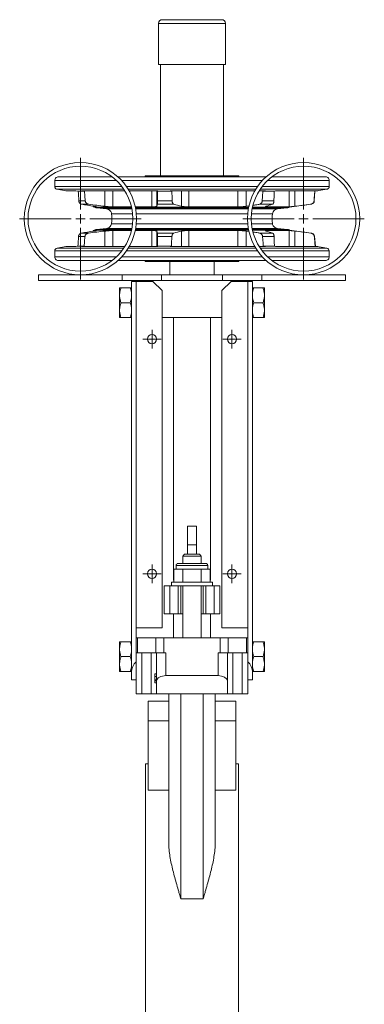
# Model space of a CAD drawing. Header units: millimetres. Extents: x -197 to 339, y 5 to 815.
# Tile 3 of 3: x 154 to 339, y 286 to 815. Entities that reach past the tile are written whole.
import ezdxf

# ---------------------------------------------------------------- set-up
doc = ezdxf.new("R2010")
doc.units = ezdxf.units.MM

# ---------------------------------------------------------------- blocks, each defined once
blk = doc.blocks.new('SW_CENTERMARKSYMBOL_15')
at = {"color": 0, "linetype": 'Continuous', "lineweight": 0}
for p, q in [((-2.5, 0), (-5, 0)), ((0, 0), (-2.5, 0)), ((0, 2.5), (0, 5)), ((0, 0), (0, 2.5)), ((0, 0), (0, -2.5)), ((0, 0), (2.5, 0)), ((2.5, 0), (5, 0)), ((0, -2.5), (0, -5))]:
    blk.add_line(p, q, dxfattribs=at)
blk = doc.blocks.new('SW_CENTERMARKSYMBOL_16')
at = {"color": 0, "linetype": 'Continuous', "lineweight": 0}
for p, q in [((-2.5, 0), (-5, 0)), ((0, 0), (-2.5, 0)), ((0, 2.5), (0, 5)), ((0, 0), (0, 2.5)), ((0, 0), (0, -2.5)), ((0, 0), (2.5, 0)), ((2.5, 0), (5, 0)), ((0, -2.5), (0, -5))]:
    blk.add_line(p, q, dxfattribs=at)
blk = doc.blocks.new('SW_CENTERMARKSYMBOL_17')
at = {"color": 0, "linetype": 'Continuous', "lineweight": 0}
for p, q in [((-2.5, 0), (-5, 0)), ((0, 0), (-2.5, 0)), ((0, 2.5), (0, 5)), ((0, 0), (0, 2.5)), ((0, 0), (0, -2.5)), ((0, 0), (2.5, 0)), ((2.5, 0), (5, 0)), ((0, -2.5), (0, -5))]:
    blk.add_line(p, q, dxfattribs=at)
blk = doc.blocks.new('SW_CENTERMARKSYMBOL_18')
at = {"color": 0, "linetype": 'Continuous', "lineweight": 0}
for p, q in [((-2.5, 0), (-5, 0)), ((0, 0), (-2.5, 0)), ((0, 2.5), (0, 5)), ((0, 0), (0, 2.5)), ((0, 0), (0, -2.5)), ((0, 0), (2.5, 0)), ((2.5, 0), (5, 0)), ((0, -2.5), (0, -5))]:
    blk.add_line(p, q, dxfattribs=at)
blk = doc.blocks.new('SW_CENTERMARKSYMBOL_19')
at = {"color": 0, "linetype": 'Continuous', "lineweight": 0}
for p, q in [((0, 5), (0, 32.65)), ((-5, 0), (-32.65, 0)), ((0, 0), (-2.5, 0)), ((0, 0), (0, 2.5)), ((0, 0), (0, -2.5)), ((0, 0), (2.5, 0)), ((5, 0), (32.65, 0)), ((0, -5), (0, -32.65))]:
    blk.add_line(p, q, dxfattribs=at)
blk = doc.blocks.new('SW_CENTERMARKSYMBOL_20')
at = {"color": 0, "linetype": 'Continuous', "lineweight": 0}
for p, q in [((0, 5), (0, 32.65)), ((-5, 0), (-32.65, 0)), ((0, 0), (-2.5, 0)), ((0, 0), (0, 2.5)), ((0, 0), (0, -2.5)), ((0, 0), (2.5, 0)), ((5, 0), (32.65, 0)), ((0, -5), (0, -32.65))]:
    blk.add_line(p, q, dxfattribs=at)

msp = doc.modelspace()

# ---------------------------------------------------------------- linework, layer by layer
at = {"color": 7, "linetype": 'Continuous', "lineweight": 15}
for p, q in [((230.44, 814.53), (262.44, 814.53)), ((228.44, 812.53), (228.44, 790.53)), ((264.44, 790.53), (264.44, 812.53)), ((228.44, 790.53), (264.44, 790.53)), ((229.44, 790.53), (229.44, 730.68)), ((263.44, 730.68), (263.44, 790.53)), ((174.69, 730.18), (203.36, 730.18)), ((206.51, 730.18), (246.44, 730.18)), ((221.35, 730.68), (221.32, 730.18)), ((221.35, 730.68), (246.44, 730.68)), ((246.44, 730.68), (271.54, 730.68)), ((246.44, 730.18), (286.37, 730.18)), ((271.57, 730.18), (271.54, 730.68)), ((289.53, 730.18), (318.19, 730.18)), ((172.69, 728.18), (172.69, 724.95)), ((320.19, 724.95), (320.19, 728.18)), ((173.95, 723.47), (178.69, 722.68)), ((183.99, 722.68), (178.69, 722.68)), ((183.99, 722.68), (185.3, 722.4)), ((185.3, 722.4), (188.69, 722.4)), ((210.26, 722.68), (186.98, 722.68)), ((188.69, 722.4), (186.98, 722.68)), ((199.6, 722.68), (199.6, 714.34)), ((203.81, 722.68), (203.81, 714.02)), ((228.03, 722.68), (212.6, 722.68)), ((224.9, 722.68), (224.9, 714.02)), ((227.46, 722.68), (227.46, 714.34)), ((228.03, 722.68), (227.95, 722.4)), ((227.95, 722.4), (235.57, 722.4)), ((280.29, 722.68), (234.74, 722.68)), ((235.57, 722.4), (234.74, 722.68)), ((240.82, 722.68), (240.82, 714.34)), ((244.75, 722.68), (244.75, 714.02)), ((271.04, 722.68), (271.04, 714.02)), ((275.56, 722.68), (275.56, 714.34)), ((285.94, 722.68), (282.62, 722.68)), ((285.94, 722.68), (284.53, 722.4)), ((284.53, 722.4), (290.64, 722.4)), ((290.64, 722.4), (291.32, 722.68)), ((314.1, 722.68), (291.32, 722.68)), ((298.66, 722.68), (298.66, 714.02)), ((301.74, 722.68), (301.74, 714.34)), ((312.18, 717.23), (312.54, 722.4)), ((314.1, 722.68), (312.42, 722.4)), ((312.42, 722.4), (312.54, 722.4)), ((312.54, 722.4), (318.94, 723.47)), ((185.59, 717.23), (189.07, 717.23)), ((187.02, 715.39), (190.94, 715.39)), ((193.24, 714.4), (193.24, 714.02)), ((193.24, 714.02), (194.09, 713.91)), ((193.24, 714.02), (194.98, 714.02)), ((194.09, 713.91), (213.89, 713.91)), ((203.81, 714.02), (213.87, 714.02)), ((215.92, 714.02), (224.9, 714.02)), ((215.94, 713.91), (246.44, 713.91)), ((227.85, 715.39), (236.65, 715.39)), ((227.93, 717.23), (235.75, 717.23)), ((244.75, 714.02), (271.04, 714.02)), ((246.44, 713.91), (276.94, 713.91)), ((277.28, 714.59), (275.56, 714.34)), ((278.99, 713.91), (298.8, 713.91)), ((282.68, 715.39), (289.74, 715.39)), ((284.22, 717.23), (290.49, 717.23)), ((286.96, 714.02), (298.66, 714.02)), ((298.8, 713.91), (310.38, 715.39)), ((310.22, 715.39), (310.38, 715.39)), ((312.06, 717.23), (312.18, 717.23)), ((195.21, 713.42), (200.53, 712.89)), ((292.35, 712.89), (297.68, 713.42)), ((185.45, 698.14), (188.89, 698.14)), ((186.93, 699.96), (190.83, 699.96)), ((193.96, 701.43), (193.24, 701.34)), ((193.24, 701.34), (193.24, 700.96)), ((194.98, 701.34), (193.24, 701.34)), ((193.96, 701.43), (213.89, 701.43)), ((200.53, 702.46), (195.07, 701.91)), ((199.6, 701.02), (199.6, 692.68)), ((213.87, 701.34), (203.81, 701.34)), ((203.81, 701.34), (203.81, 692.68)), ((224.9, 701.34), (215.92, 701.34)), ((215.94, 701.43), (246.44, 701.43)), ((224.9, 701.34), (224.9, 692.68)), ((227.46, 701.02), (227.46, 692.68)), ((227.85, 699.96), (236.6, 699.96)), ((227.94, 698.14), (235.67, 698.14)), ((240.82, 701.02), (240.82, 692.68)), ((271.04, 701.34), (244.75, 701.34)), ((244.75, 701.34), (244.75, 692.68)), ((246.44, 701.43), (276.95, 701.43)), ((271.04, 701.34), (271.04, 692.68)), ((275.56, 701.02), (277.26, 700.77)), ((275.56, 701.02), (275.56, 692.68)), ((278.99, 701.43), (298.93, 701.43)), ((282.77, 699.96), (289.78, 699.96)), ((284.36, 698.14), (290.56, 698.14)), ((298.66, 701.34), (286.96, 701.34)), ((297.81, 701.91), (292.35, 702.46)), ((298.66, 701.34), (298.66, 692.68)), ((310.49, 699.96), (298.93, 701.43)), ((301.74, 701.02), (301.74, 692.68)), ((310.33, 699.96), (310.49, 699.96)), ((312.23, 698.14), (312.34, 698.14)), ((312.8, 692.91), (312.34, 698.14)), ((178.69, 692.68), (173.95, 691.88)), ((183.99, 692.68), (178.69, 692.68)), ((185.09, 692.91), (183.99, 692.68)), ((185.09, 692.91), (188.42, 692.91)), ((186.98, 692.68), (188.42, 692.91)), ((210.26, 692.68), (186.98, 692.68)), ((228.03, 692.68), (212.6, 692.68)), ((227.96, 692.91), (228.03, 692.68)), ((227.96, 692.91), (235.44, 692.91)), ((234.74, 692.68), (235.44, 692.91)), ((280.29, 692.68), (234.74, 692.68)), ((285.94, 692.68), (282.62, 692.68)), ((284.75, 692.91), (285.94, 692.68)), ((284.75, 692.91), (290.75, 692.91)), ((291.32, 692.68), (290.75, 692.91)), ((314.1, 692.68), (291.32, 692.68)), ((312.69, 692.91), (314.1, 692.68)), ((312.69, 692.91), (312.8, 692.91)), ((318.94, 691.88), (312.8, 692.91)), ((172.69, 690.41), (172.69, 687.18)), ((320.19, 687.18), (320.19, 690.41)), ((174.69, 685.18), (203.36, 685.18)), ((206.51, 685.18), (246.44, 685.18)), ((221.32, 685.18), (221.35, 684.68)), ((221.35, 684.68), (246.44, 684.68)), ((234.44, 684.68), (234.44, 677.53)), ((246.44, 685.18), (286.37, 685.18)), ((246.44, 684.68), (271.54, 684.68)), ((258.44, 677.53), (258.44, 684.68)), ((271.54, 684.68), (271.57, 685.18)), ((289.53, 685.18), (318.19, 685.18)), ((163.94, 677.53), (163.94, 674.53)), ((163.94, 677.53), (208.94, 677.53)), ((208.94, 677.53), (208.94, 674.53)), ((208.94, 677.53), (230.09, 677.53)), ((230.09, 677.53), (230.09, 674.53)), ((230.09, 677.53), (262.79, 677.53)), ((262.79, 677.53), (262.79, 674.53)), ((262.79, 677.53), (283.94, 677.53)), ((283.94, 677.53), (283.94, 674.53)), ((283.94, 677.53), (328.94, 677.53)), ((328.94, 677.53), (328.94, 674.53)), ((163.94, 674.53), (208.94, 674.53)), ((208.94, 674.53), (217.02, 674.53)), ((213.94, 674.03), (216.44, 674.03)), ((213.94, 464.29), (213.94, 674.03)), ((216.44, 674.53), (216.44, 674.03)), ((225.44, 674.03), (216.44, 674.03)), ((217.02, 674.53), (221.44, 674.53)), ((221.44, 674.53), (221.44, 674.03)), ((221.44, 674.53), (271.44, 674.53)), ((230.44, 669.03), (225.44, 674.03)), ((267.44, 674.03), (262.44, 669.03)), ((267.44, 674.03), (276.45, 674.03)), ((271.44, 674.53), (271.44, 674.03)), ((271.44, 674.53), (275.87, 674.53)), ((275.87, 674.53), (283.94, 674.53)), ((276.44, 674.53), (276.44, 674.03)), ((276.45, 674.03), (278.94, 674.03)), ((278.94, 674.03), (278.94, 464.29)), ((283.94, 674.53), (328.94, 674.53)), ((207.54, 667.08), (207.54, 670.53)), ((207.54, 667.08), (207.54, 665.98)), ((208.24, 670.53), (213.24, 670.53)), ((230.44, 488.03), (230.44, 669.03)), ((262.44, 488.03), (262.44, 669.03)), ((284.64, 670.53), (279.64, 670.53)), ((285.34, 670.53), (285.34, 667.08)), ((285.34, 667.08), (285.34, 665.98)), ((207.54, 665.98), (208.24, 662.53)), ((207.54, 659.08), (207.54, 665.98)), ((208.24, 662.53), (213.24, 662.53)), ((284.64, 662.53), (279.64, 662.53)), ((285.34, 665.98), (284.64, 662.53)), ((285.34, 665.98), (285.34, 659.08)), ((207.54, 659.08), (207.54, 657.97)), ((207.54, 654.53), (207.54, 657.97)), ((285.34, 659.08), (285.34, 657.97)), ((285.34, 657.97), (285.34, 654.53)), ((208.24, 654.53), (213.24, 654.53)), ((230.44, 654.53), (262.44, 654.53)), ((236.44, 654.53), (236.44, 513.53)), ((256.44, 513.53), (256.44, 654.53)), ((284.64, 654.53), (279.64, 654.53)), ((243.94, 542.53), (248.94, 542.53)), ((243.94, 532.53), (243.94, 542.53)), ((248.94, 542.53), (248.94, 532.53)), ((248.94, 532.53), (243.94, 532.53)), ((243.94, 527.53), (243.94, 532.53)), ((248.94, 527.53), (248.94, 532.53)), ((242.44, 527.53), (241.44, 526.53)), ((241.44, 526.53), (241.44, 522.53)), ((251.44, 526.53), (241.44, 526.53)), ((242.44, 527.53), (250.44, 527.53)), ((251.44, 526.53), (250.44, 527.53)), ((251.44, 522.53), (251.44, 526.53)), ((236.63, 519.53), (236.63, 512.53)), ((239.08, 519.53), (236.63, 519.53)), ((237.94, 521.53), (237.94, 519.53)), ((238.94, 522.53), (253.94, 522.53)), ((241.54, 519.53), (239.08, 519.53)), ((241.54, 519.53), (241.54, 512.53)), ((246.44, 519.53), (241.54, 519.53)), ((251.35, 519.53), (246.44, 519.53)), ((251.35, 519.53), (251.35, 512.53)), ((253.8, 519.53), (251.35, 519.53)), ((256.26, 519.53), (253.8, 519.53)), ((254.94, 519.53), (254.94, 521.53)), ((256.26, 519.53), (256.26, 512.53)), ((236.44, 513.53), (236.63, 513.53)), ((256.26, 513.53), (256.44, 513.53)), ((231.44, 510.53), (231.44, 495.53)), ((231.44, 510.53), (234.44, 510.53)), ((234.44, 510.53), (234.44, 495.53)), ((234.44, 510.53), (238.94, 510.53)), ((235.44, 512.53), (235.44, 510.53)), ((257.44, 512.53), (235.44, 512.53)), ((238.94, 510.53), (238.94, 495.53)), ((238.94, 510.53), (240.44, 510.53)), ((240.44, 510.53), (240.44, 495.53)), ((252.44, 510.53), (240.44, 510.53)), ((241.44, 510.53), (241.44, 482.53)), ((251.44, 482.53), (251.44, 510.53)), ((252.44, 510.53), (252.44, 495.53)), ((252.44, 510.53), (253.94, 510.53)), ((253.94, 510.53), (253.94, 495.53)), ((253.94, 510.53), (258.44, 510.53)), ((257.44, 510.53), (257.44, 512.53)), ((258.44, 510.53), (258.44, 495.53)), ((258.44, 510.53), (261.44, 510.53)), ((261.44, 510.53), (261.44, 495.53)), ((231.44, 495.53), (234.44, 495.53)), ((234.44, 495.53), (238.94, 495.53)), ((236.44, 495.53), (236.44, 482.53)), ((238.94, 495.53), (240.44, 495.53)), ((240.44, 495.53), (241.44, 495.53)), ((251.44, 495.53), (252.44, 495.53)), ((252.44, 495.53), (253.94, 495.53)), ((253.94, 495.53), (258.44, 495.53)), ((256.44, 495.53), (256.44, 482.53)), ((258.44, 495.53), (261.44, 495.53)), ((216.44, 488.03), (216.44, 482.53)), ((230.44, 488.03), (216.44, 488.03)), ((262.44, 488.03), (276.44, 488.03)), ((276.44, 488.03), (276.44, 482.53)), ((216.44, 474.53), (216.44, 482.53)), ((216.44, 482.53), (217.11, 482.53)), ((217.11, 474.53), (217.11, 482.53)), ((217.11, 482.53), (227, 482.53)), ((227, 474.53), (227, 482.53)), ((227, 482.53), (231.33, 482.53)), ((231.33, 474.53), (231.33, 482.53)), ((231.33, 482.53), (261.56, 482.53)), ((261.56, 474.53), (261.56, 482.53)), ((261.56, 482.53), (265.89, 482.53)), ((265.89, 474.53), (265.89, 482.53)), ((265.89, 482.53), (275.77, 482.53)), ((275.77, 474.53), (275.77, 482.53)), ((275.77, 482.53), (276.44, 482.53)), ((276.44, 474.53), (276.44, 482.53)), ((207.54, 477.08), (207.54, 480.53)), ((207.54, 477.08), (207.54, 475.98)), ((207.54, 469.08), (207.54, 475.98)), ((208.24, 480.53), (213.24, 480.53)), ((284.64, 480.53), (279.64, 480.53)), ((285.34, 480.53), (285.34, 477.08)), ((285.34, 477.08), (285.34, 475.98)), ((285.34, 475.98), (285.34, 469.08)), ((208.24, 472.53), (213.24, 472.53)), ((216.44, 474.53), (217.11, 474.53)), ((216.44, 474.53), (216.44, 469.71)), ((217.11, 474.53), (227, 474.53)), ((219.44, 452.53), (219.44, 474.53)), ((224.44, 452.53), (224.44, 474.53)), ((227, 474.53), (231.33, 474.53)), ((227.44, 459.45), (227.44, 474.53)), ((231.33, 474.53), (232.44, 474.53)), ((232.44, 462.34), (232.44, 474.53)), ((260.44, 474.53), (261.56, 474.53)), ((260.44, 462.34), (260.44, 474.53)), ((261.56, 474.53), (265.89, 474.53)), ((265.44, 459.45), (265.44, 474.53)), ((265.89, 474.53), (275.77, 474.53)), ((268.44, 452.53), (268.44, 474.53)), ((273.44, 452.53), (273.44, 474.53)), ((275.77, 474.53), (276.44, 474.53)), ((276.44, 474.53), (276.44, 469.71)), ((284.64, 472.53), (279.64, 472.53)), ((207.54, 469.08), (207.54, 467.97)), ((207.54, 464.53), (207.54, 467.97)), ((216.44, 460.03), (216.44, 469.71)), ((276.44, 460.03), (276.44, 469.71)), ((285.34, 469.08), (285.34, 467.97)), ((285.34, 467.97), (285.34, 464.53)), ((208.24, 464.53), (213.24, 464.53)), ((213.94, 460.03), (213.94, 464.29)), ((216.44, 460.03), (213.94, 460.03)), ((216.44, 452.53), (216.44, 460.03)), ((226.44, 463.23), (226.44, 461.82)), ((226.44, 463.23), (227.44, 463.23)), ((226.44, 461.82), (227.44, 461.82)), ((226.44, 461.82), (226.44, 460.05)), ((226.44, 460.05), (226.44, 459.58)), ((226.44, 460.05), (227.44, 460.05)), ((232.44, 462.34), (260.44, 462.34)), ((276.44, 460.03), (278.94, 460.03)), ((276.44, 452.53), (276.44, 460.03)), ((278.94, 460.03), (278.94, 464.29)), ((284.64, 464.53), (279.64, 464.53)), ((226.44, 459.58), (227.44, 459.58)), ((226.44, 459.58), (226.44, 458.53)), ((226.44, 458.53), (227.44, 458.53)), ((227.44, 452.53), (227.44, 459.45)), ((265.44, 459.45), (265.44, 452.53)), ((219.44, 452.53), (216.44, 452.53)), ((224.44, 452.53), (219.44, 452.53)), ((227.44, 452.53), (224.44, 452.53)), ((227.44, 452.53), (235.32, 452.53)), ((233.94, 372.53), (233.94, 452.53)), ((235.32, 452.53), (240.44, 452.53)), ((240.44, 342.53), (240.44, 452.53)), ((240.44, 452.53), (252.44, 452.53)), ((252.44, 342.53), (252.44, 452.53)), ((252.44, 452.53), (257.57, 452.53)), ((257.57, 452.53), (265.44, 452.53)), ((258.94, 372.53), (258.94, 452.53)), ((268.44, 452.53), (265.44, 452.53)), ((273.44, 452.53), (268.44, 452.53)), ((276.44, 452.53), (273.44, 452.53)), ((222.94, 448.68), (222.94, 437.97)), ((233.94, 448.68), (222.94, 448.68)), ((269.94, 448.68), (258.94, 448.68)), ((269.94, 448.68), (269.94, 437.97)), ((222.94, 437.97), (222.94, 400.9)), ((233.94, 437.97), (222.94, 437.97)), ((269.94, 437.97), (258.94, 437.97)), ((269.94, 437.97), (269.94, 400.9)), ((222.94, 415.03), (221.44, 415.03)), ((221.44, 342.53), (221.44, 415.03)), ((271.44, 415.03), (269.94, 415.03)), ((271.44, 342.53), (271.44, 415.03)), ((233.94, 400.9), (222.94, 400.9)), ((269.94, 400.9), (258.94, 400.9)), ((221.44, 270.03), (221.44, 342.53)), ((252.44, 342.53), (240.44, 342.53)), ((271.44, 270.03), (271.44, 342.53))]:
    msp.add_line(p, q, dxfattribs=at)
at = {"color": 8, "linetype": 'Continuous', "lineweight": 15}
for p, q in [((228.44, 812.53), (264.44, 812.53)), ((172.69, 728.18), (205.73, 728.18)), ((172.69, 724.95), (208.67, 724.95)), ((208.55, 728.18), (246.44, 728.18)), ((211.16, 724.95), (246.44, 724.95)), ((246.44, 728.18), (284.33, 728.18)), ((246.44, 724.95), (281.73, 724.95)), ((284.21, 724.95), (320.19, 724.95)), ((287.15, 728.18), (320.19, 728.18)), ((173.95, 723.47), (209.75, 723.47)), ((212.13, 723.47), (246.44, 723.47)), ((246.44, 723.47), (280.76, 723.47)), ((283.14, 723.47), (318.94, 723.47)), ((286.96, 714.55), (286.96, 714.02)), ((195.21, 713.42), (214, 713.42)), ((200.53, 712.89), (214.11, 712.89)), ((203.2, 710.35), (214.47, 710.35)), ((216.04, 713.42), (246.44, 713.42)), ((216.14, 712.89), (246.44, 712.89)), ((216.47, 710.35), (246.44, 710.35)), ((246.44, 713.42), (276.85, 713.42)), ((246.44, 712.89), (276.75, 712.89)), ((246.44, 710.35), (276.41, 710.35)), ((278.42, 710.35), (289.68, 710.35)), ((278.78, 712.89), (292.35, 712.89)), ((278.89, 713.42), (297.68, 713.42)), ((203.2, 705), (214.47, 705)), ((216.47, 705), (246.44, 705)), ((246.44, 705), (276.41, 705)), ((278.42, 705), (289.68, 705)), ((195.07, 701.91), (214, 701.91)), ((200.53, 702.46), (214.11, 702.46)), ((216.04, 701.91), (246.44, 701.91)), ((216.14, 702.46), (246.44, 702.46)), ((246.44, 702.46), (276.75, 702.46)), ((246.44, 701.91), (276.85, 701.91)), ((278.78, 702.46), (292.35, 702.46)), ((278.89, 701.91), (297.81, 701.91)), ((286.96, 701.34), (286.96, 700.82)), ((172.69, 690.41), (208.67, 690.41)), ((173.95, 691.88), (209.75, 691.88)), ((211.16, 690.41), (246.44, 690.41)), ((212.13, 691.88), (246.44, 691.88)), ((246.44, 691.88), (280.76, 691.88)), ((246.44, 690.41), (281.73, 690.41)), ((283.14, 691.88), (318.94, 691.88)), ((284.21, 690.41), (320.19, 690.41)), ((172.69, 687.18), (205.73, 687.18)), ((208.55, 687.18), (246.44, 687.18)), ((246.44, 687.18), (284.33, 687.18)), ((287.15, 687.18), (320.19, 687.18)), ((254.94, 521.53), (237.94, 521.53))]:
    msp.add_line(p, q, dxfattribs=at)
at = {"color": 7, "linetype": 'Continuous', "lineweight": 15, "flags": 128}
for points in [[(185.3, 722.4), (185.37, 721.2), (185.59, 717.23)], [(189.07, 717.23), (188.86, 720.03), (188.69, 722.4)], [(227.95, 722.4), (227.94, 719.9), (227.93, 717.23)], [(235.75, 717.23), (235.71, 718.53), (235.57, 722.4)], [(284.53, 722.4), (284.36, 719.6), (284.22, 717.23)], [(290.49, 717.23), (290.57, 720.02), (290.64, 722.4)], [(312.42, 722.4), (312.14, 718.44), (312.06, 717.23)], [(185.45, 698.14), (185.18, 694.12), (185.09, 692.91)], [(188.42, 692.91), (188.63, 695.28), (188.89, 698.14)], [(227.94, 698.14), (227.95, 695.42), (227.96, 692.91)], [(235.44, 692.91), (235.5, 694.23), (235.67, 698.14)], [(284.36, 698.14), (284.63, 694.51), (284.75, 692.91)], [(290.75, 692.91), (290.66, 695.29), (290.56, 698.14)], [(312.23, 698.14), (312.56, 694.34), (312.69, 692.91)], [(216.44, 674.03), (216.44, 659.03), (216.44, 599.07), (216.44, 488.03)], [(276.44, 488.03), (276.44, 503.02), (276.45, 562.99), (276.45, 674.03)]]:
    msp.add_lwpolyline(points, dxfattribs=at)
at = {"color": 7, "linetype": 'Continuous', "lineweight": 15}
for centre, radius in [((186.44, 707.68), 30.15), ((186.44, 707.68), 28.15), ((306.44, 707.68), 30.15), ((306.44, 707.68), 28.15), ((224.94, 643.03), 2.5), ((267.94, 643.03), 2.5), ((224.94, 517.03), 2.5), ((267.94, 517.03), 2.5)]:
    msp.add_circle(centre, radius, dxfattribs=at)
for centre, radius, start, end in [((230.44, 812.53), 2, 90, 180), ((262.44, 812.53), 2, 0, 90), ((185.4, 707.68), 18, 351.4469, 8.5531), ((307.48, 707.68), 18, 171.4469, 188.5531), ((174.19, 690.41), 1.5, 99.4623, 180), ((318.69, 690.41), 1.5, 0, 80.5377), ((238.94, 521.53), 1, 90, 180), ((253.94, 521.53), 1, 0, 90)]:
    msp.add_arc(centre, radius, start, end, dxfattribs=at)
for centre, major_axis, ratio, start_param, end_param in [((221.44, 464.29), (7.5, 0), 0.968872, 2.300524, 3.141593), ((271.44, 464.29), (7.5, 0), 0.968872, 0, 0.841069), ((232.44, 459.45), (5, 0), 0.57735, 1.570796, 3.141593), ((260.44, 459.45), (5, 0), 0.57735, 0, 1.570796)]:
    msp.add_ellipse(centre, major_axis=major_axis, ratio=ratio, start_param=start_param, end_param=end_param, dxfattribs=at)
for points, knots in [([(174.69, 730.18), (174.41, 730.14), (173.82, 730.07), (173.15, 729.53), (172.76, 728.85), (172.71, 728.4), (172.69, 728.18)], [0, 0, 0, 0, 0.270274, 0.5624, 0.789715, 1, 1, 1, 1]), ([(320.19, 728.18), (320.16, 728.46), (320.08, 729.05), (319.54, 729.72), (318.87, 730.11), (318.41, 730.15), (318.19, 730.18)], [0, 0, 0, 0, 0.2702688, 0.5623975, 0.7897122, 1, 1, 1, 1]), ([(172.69, 724.95), (172.71, 724.76), (172.76, 724.36), (173.09, 723.89), (173.5, 723.58), (173.8, 723.5), (173.95, 723.47)], [0, 0, 0, 0, 0.272243, 0.561904, 0.787741, 1, 1, 1, 1]), ([(318.94, 723.47), (319.12, 723.52), (319.51, 723.63), (319.92, 724.03), (320.15, 724.49), (320.18, 724.8), (320.19, 724.95)], [0, 0, 0, 0, 0.272247, 0.5619, 0.787744, 1, 1, 1, 1]), ([(185.59, 717.23), (185.6, 717.11), (185.61, 717), (185.65, 716.77), (185.69, 716.66), (185.81, 716.34), (185.92, 716.15), (186.19, 715.83), (186.35, 715.71), (186.59, 715.56), (186.68, 715.52), (186.85, 715.45), (186.93, 715.42), (187.02, 715.39)], [0, 0, 0, 0, 0.125, 0.125, 0.25, 0.25, 0.5, 0.5, 0.75, 0.75, 0.875, 0.875, 1, 1, 1, 1]), ([(190.94, 715.39), (190.82, 715.42), (190.71, 715.45), (190.49, 715.52), (190.38, 715.56), (190.17, 715.66), (190.07, 715.71), (189.87, 715.84), (189.78, 715.91), (189.6, 716.06), (189.52, 716.15), (189.37, 716.34), (189.31, 716.44), (189.2, 716.65), (189.16, 716.76), (189.1, 716.99), (189.08, 717.11), (189.07, 717.23)], [0, 0, 0, 0, 0.125, 0.125, 0.25, 0.25, 0.375, 0.375, 0.5, 0.5, 0.625, 0.625, 0.75, 0.75, 0.875, 0.875, 1, 1, 1, 1]), ([(193.65, 714.34), (193.8, 714.32), (193.94, 714.29), (194.2, 714.25), (194.32, 714.23), (194.54, 714.19), (194.63, 714.17), (194.8, 714.14), (194.87, 714.12), (195.05, 714.08), (195.11, 714.06), (195.13, 714.03), (195.12, 714.03), (195.07, 714.02), (195.03, 714.02), (194.98, 714.02)], [0, 0, 0, 0, 0.125, 0.125, 0.25, 0.25, 0.375, 0.375, 0.5, 0.5, 0.75, 0.75, 0.875, 0.875, 1, 1, 1, 1]), ([(194.09, 713.91), (194.28, 713.77), (194.62, 713.52), (195.03, 713.45), (195.21, 713.42)], [0, 0, 0, 0, 0.575123, 1, 1, 1, 1]), ([(199.6, 714.34), (199.79, 714.32), (199.99, 714.29), (200.39, 714.25), (200.59, 714.23), (200.98, 714.19), (201.17, 714.17), (201.56, 714.14), (201.75, 714.12), (202.12, 714.09), (202.3, 714.08), (202.65, 714.06), (202.82, 714.05), (203.29, 714.03), (203.57, 714.02), (203.81, 714.02)], [0, 0, 0, 0, 0.125, 0.125, 0.25, 0.25, 0.375, 0.375, 0.5, 0.5, 0.625, 0.625, 0.75, 0.75, 1, 1, 1, 1]), ([(227.46, 714.34), (227.44, 714.29), (227.37, 714.25), (227.18, 714.19), (227.1, 714.17), (226.93, 714.14), (226.82, 714.12), (226.6, 714.09), (226.48, 714.08), (226.21, 714.06), (226.07, 714.05), (225.6, 714.03), (225.27, 714.02), (224.9, 714.02)], [0, 0, 0, 0, 0.25, 0.25, 0.375, 0.375, 0.5, 0.5, 0.625, 0.625, 0.75, 0.75, 1, 1, 1, 1]), ([(227.93, 717.23), (227.93, 717.11), (227.93, 717), (227.93, 716.77), (227.93, 716.66), (227.92, 716.34), (227.91, 716.15), (227.9, 715.83), (227.89, 715.71), (227.87, 715.56), (227.87, 715.52), (227.86, 715.45), (227.85, 715.42), (227.85, 715.39)], [0, 0, 0, 0, 0.125, 0.125, 0.25, 0.25, 0.5, 0.5, 0.75, 0.75, 0.875, 0.875, 1, 1, 1, 1]), ([(236.65, 715.39), (236.6, 715.42), (236.54, 715.45), (236.44, 715.52), (236.39, 715.56), (236.28, 715.66), (236.23, 715.71), (236.14, 715.84), (236.09, 715.91), (236.01, 716.06), (235.97, 716.15), (235.9, 716.34), (235.87, 716.44), (235.82, 716.65), (235.79, 716.76), (235.77, 716.99), (235.76, 717.11), (235.75, 717.23)], [0, 0, 0, 0, 0.125, 0.125, 0.25, 0.25, 0.375, 0.375, 0.5, 0.5, 0.625, 0.625, 0.75, 0.75, 0.875, 0.875, 1, 1, 1, 1]), ([(240.82, 714.34), (240.91, 714.32), (241.02, 714.29), (241.25, 714.25), (241.38, 714.23), (241.66, 714.19), (241.81, 714.17), (242.12, 714.14), (242.29, 714.12), (242.8, 714.08), (243.17, 714.06), (243.95, 714.03), (244.35, 714.02), (244.75, 714.02)], [0, 0, 0, 0, 0.125, 0.125, 0.25, 0.25, 0.375, 0.375, 0.5, 0.5, 0.75, 0.75, 1, 1, 1, 1]), ([(271.04, 714.02), (271.39, 714.02), (271.78, 714.03), (272.36, 714.05), (272.56, 714.06), (272.96, 714.08), (273.16, 714.09), (273.55, 714.12), (273.75, 714.14), (274.14, 714.17), (274.33, 714.19), (274.89, 714.25), (275.24, 714.29), (275.56, 714.34)], [0, 0, 0, 0, 0.25, 0.25, 0.375, 0.375, 0.5, 0.5, 0.625, 0.625, 0.75, 0.75, 1, 1, 1, 1]), ([(282.68, 715.39), (282.46, 715.36), (281.33, 715.19), (280.2, 715.02), (279.29, 714.89)], [0, 0, 0, 0, 0.191717, 1, 1, 1, 1]), ([(284.22, 717.23), (284.21, 717.11), (284.19, 717), (284.15, 716.77), (284.11, 716.66), (283.98, 716.34), (283.86, 716.15), (283.57, 715.83), (283.4, 715.71), (283.14, 715.56), (283.05, 715.52), (282.87, 715.45), (282.77, 715.42), (282.68, 715.39)], [0, 0, 0, 0, 0.125, 0.125, 0.25, 0.25, 0.5, 0.5, 0.75, 0.75, 0.875, 0.875, 1, 1, 1, 1]), ([(286.28, 714.34), (286.2, 714.32), (286.13, 714.29), (286.03, 714.25), (285.99, 714.23), (285.94, 714.19), (285.93, 714.17), (285.93, 714.14), (285.95, 714.12), (286.01, 714.09), (286.05, 714.08), (286.16, 714.06), (286.23, 714.05), (286.48, 714.03), (286.7, 714.02), (286.96, 714.02)], [0, 0, 0, 0, 0.125, 0.125, 0.25, 0.25, 0.375, 0.375, 0.5, 0.5, 0.625, 0.625, 0.75, 0.75, 1, 1, 1, 1]), ([(289.74, 715.39), (289.78, 715.42), (289.83, 715.45), (289.92, 715.52), (289.96, 715.56), (290.04, 715.66), (290.08, 715.71), (290.16, 715.84), (290.2, 715.91), (290.27, 716.06), (290.31, 716.15), (290.36, 716.34), (290.39, 716.44), (290.43, 716.65), (290.45, 716.76), (290.47, 716.99), (290.48, 717.11), (290.49, 717.23)], [0, 0, 0, 0, 0.125, 0.125, 0.25, 0.25, 0.375, 0.375, 0.5, 0.5, 0.625, 0.625, 0.75, 0.75, 0.875, 0.875, 1, 1, 1, 1]), ([(297.68, 713.42), (297.9, 713.47), (298.31, 713.54), (298.65, 713.8), (298.8, 713.91)], [0, 0, 0, 0, 0.544693, 1, 1, 1, 1]), ([(298.66, 714.02), (298.74, 714.02), (298.87, 714.03), (299.14, 714.05), (299.24, 714.06), (299.47, 714.08), (299.59, 714.09), (299.86, 714.12), (300.01, 714.14), (300.32, 714.17), (300.48, 714.19), (300.99, 714.25), (301.35, 714.29), (301.74, 714.34)], [0, 0, 0, 0, 0.25, 0.25, 0.375, 0.375, 0.5, 0.5, 0.625, 0.625, 0.75, 0.75, 1, 1, 1, 1]), ([(312.06, 717.23), (312.04, 717.11), (312.03, 717), (311.97, 716.77), (311.93, 716.66), (311.77, 716.34), (311.63, 716.15), (311.28, 715.83), (311.09, 715.71), (310.77, 715.56), (310.66, 715.52), (310.45, 715.45), (310.33, 715.42), (310.22, 715.39)], [0, 0, 0, 0, 0.125, 0.125, 0.25, 0.25, 0.5, 0.5, 0.75, 0.75, 0.875, 0.875, 1, 1, 1, 1]), ([(310.38, 715.39), (310.64, 715.47), (311.14, 715.62), (311.72, 716.06), (312.08, 716.63), (312.15, 717.03), (312.18, 717.23)], [0, 0, 0, 0, 0.28959, 0.563349, 0.775965, 1, 1, 1, 1]), ([(200.53, 712.89), (200.89, 712.82), (201.62, 712.67), (202.46, 712), (203, 711.19), (203.14, 710.63), (203.2, 710.35)], [0, 0, 0, 0, 0.27316, 0.561673, 0.786833, 1, 1, 1, 1]), ([(289.68, 710.35), (289.78, 710.7), (289.96, 711.43), (290.67, 712.23), (291.5, 712.74), (292.07, 712.84), (292.35, 712.89)], [0, 0, 0, 0, 0.273157, 0.561672, 0.786832, 1, 1, 1, 1]), ([(203.2, 705), (203.11, 704.65), (202.92, 703.92), (202.21, 703.12), (201.38, 702.62), (200.81, 702.51), (200.53, 702.46)], [0, 0, 0, 0, 0.273163, 0.561678, 0.786833, 1, 1, 1, 1]), ([(292.35, 702.46), (292, 702.53), (291.26, 702.69), (290.43, 703.35), (289.88, 704.16), (289.75, 704.72), (289.68, 705)], [0, 0, 0, 0, 0.27316, 0.561673, 0.786833, 1, 1, 1, 1]), ([(186.93, 699.96), (186.85, 699.93), (186.76, 699.9), (186.59, 699.83), (186.5, 699.79), (186.25, 699.65), (186.09, 699.53), (185.81, 699.23), (185.69, 699.04), (185.57, 698.72), (185.53, 698.61), (185.48, 698.38), (185.47, 698.26), (185.45, 698.14)], [0, 0, 0, 0, 0.125, 0.125, 0.25, 0.25, 0.5, 0.5, 0.75, 0.75, 0.875, 0.875, 1, 1, 1, 1]), ([(188.89, 698.14), (188.91, 698.26), (188.93, 698.38), (188.99, 698.61), (189.04, 698.72), (189.15, 698.93), (189.22, 699.03), (189.37, 699.22), (189.45, 699.3), (189.73, 699.53), (189.93, 699.65), (190.26, 699.79), (190.37, 699.83), (190.6, 699.9), (190.71, 699.93), (190.83, 699.96)], [0, 0, 0, 0, 0.125, 0.125, 0.25, 0.25, 0.375, 0.375, 0.5, 0.5, 0.75, 0.75, 0.875, 0.875, 1, 1, 1, 1]), ([(193.65, 701.02), (193.8, 701.04), (193.94, 701.07), (194.2, 701.11), (194.32, 701.13), (194.54, 701.17), (194.63, 701.19), (194.8, 701.22), (194.87, 701.24), (195.05, 701.28), (195.11, 701.3), (195.13, 701.33), (195.12, 701.33), (195.07, 701.34), (195.03, 701.34), (194.98, 701.34)], [0, 0, 0, 0, 0.125, 0.125, 0.25, 0.25, 0.375, 0.375, 0.5, 0.5, 0.75, 0.75, 0.875, 0.875, 1, 1, 1, 1]), ([(195.07, 701.91), (194.85, 701.87), (194.44, 701.79), (194.11, 701.55), (193.96, 701.43)], [0, 0, 0, 0, 0.545059, 1, 1, 1, 1]), ([(199.6, 701.02), (199.79, 701.04), (199.99, 701.07), (200.39, 701.11), (200.59, 701.13), (200.98, 701.17), (201.17, 701.19), (201.56, 701.22), (201.75, 701.24), (202.12, 701.27), (202.3, 701.28), (202.65, 701.3), (202.82, 701.31), (203.29, 701.33), (203.57, 701.34), (203.81, 701.34)], [0, 0, 0, 0, 0.125, 0.125, 0.25, 0.25, 0.375, 0.375, 0.5, 0.5, 0.625, 0.625, 0.75, 0.75, 1, 1, 1, 1]), ([(227.46, 701.02), (227.44, 701.07), (227.37, 701.11), (227.18, 701.17), (227.1, 701.19), (226.93, 701.22), (226.82, 701.24), (226.6, 701.27), (226.48, 701.28), (226.21, 701.3), (226.07, 701.31), (225.6, 701.33), (225.27, 701.34), (224.9, 701.34)], [0, 0, 0, 0, 0.25, 0.25, 0.375, 0.375, 0.5, 0.5, 0.625, 0.625, 0.75, 0.75, 1, 1, 1, 1]), ([(227.85, 699.96), (227.86, 699.93), (227.86, 699.9), (227.87, 699.83), (227.88, 699.79), (227.89, 699.65), (227.9, 699.53), (227.92, 699.23), (227.93, 699.04), (227.93, 698.72), (227.94, 698.61), (227.94, 698.38), (227.94, 698.26), (227.94, 698.14)], [0, 0, 0, 0, 0.125, 0.125, 0.25, 0.25, 0.5, 0.5, 0.75, 0.75, 0.875, 0.875, 1, 1, 1, 1]), ([(235.67, 698.14), (235.68, 698.26), (235.68, 698.38), (235.71, 698.61), (235.74, 698.72), (235.79, 698.93), (235.82, 699.03), (235.89, 699.22), (235.94, 699.3), (236.07, 699.53), (236.17, 699.65), (236.32, 699.79), (236.38, 699.83), (236.49, 699.9), (236.54, 699.93), (236.6, 699.96)], [0, 0, 0, 0, 0.125, 0.125, 0.25, 0.25, 0.375, 0.375, 0.5, 0.5, 0.75, 0.75, 0.875, 0.875, 1, 1, 1, 1]), ([(240.82, 701.02), (240.91, 701.04), (241.02, 701.07), (241.25, 701.11), (241.38, 701.13), (241.66, 701.17), (241.81, 701.19), (242.12, 701.22), (242.29, 701.24), (242.8, 701.28), (243.17, 701.3), (243.95, 701.33), (244.35, 701.34), (244.75, 701.34)], [0, 0, 0, 0, 0.125, 0.125, 0.25, 0.25, 0.375, 0.375, 0.5, 0.5, 0.75, 0.75, 1, 1, 1, 1]), ([(271.04, 701.34), (271.39, 701.34), (271.78, 701.33), (272.36, 701.31), (272.56, 701.3), (272.96, 701.28), (273.16, 701.27), (273.55, 701.24), (273.75, 701.22), (274.14, 701.19), (274.33, 701.17), (274.89, 701.11), (275.24, 701.07), (275.56, 701.02)], [0, 0, 0, 0, 0.25, 0.25, 0.375, 0.375, 0.5, 0.5, 0.625, 0.625, 0.75, 0.75, 1, 1, 1, 1]), ([(279.37, 700.46), (280.26, 700.33), (281.39, 700.17), (282.52, 700), (282.77, 699.96)], [0, 0, 0, 0, 0.782413, 1, 1, 1, 1]), ([(282.77, 699.96), (282.87, 699.93), (282.96, 699.9), (283.14, 699.83), (283.24, 699.79), (283.5, 699.65), (283.67, 699.53), (283.97, 699.23), (284.1, 699.04), (284.24, 698.72), (284.28, 698.61), (284.33, 698.38), (284.35, 698.26), (284.36, 698.14)], [0, 0, 0, 0, 0.125, 0.125, 0.25, 0.25, 0.5, 0.5, 0.75, 0.75, 0.875, 0.875, 1, 1, 1, 1]), ([(286.28, 701.02), (286.2, 701.04), (286.13, 701.07), (286.03, 701.11), (285.99, 701.13), (285.94, 701.17), (285.93, 701.19), (285.93, 701.22), (285.95, 701.24), (286.01, 701.27), (286.05, 701.28), (286.16, 701.3), (286.23, 701.31), (286.48, 701.33), (286.7, 701.34), (286.96, 701.34)], [0, 0, 0, 0, 0.125, 0.125, 0.25, 0.25, 0.375, 0.375, 0.5, 0.5, 0.625, 0.625, 0.75, 0.75, 1, 1, 1, 1]), ([(290.56, 698.14), (290.55, 698.26), (290.54, 698.38), (290.52, 698.61), (290.5, 698.72), (290.45, 698.93), (290.43, 699.03), (290.37, 699.22), (290.33, 699.3), (290.22, 699.53), (290.14, 699.65), (290.01, 699.79), (289.97, 699.83), (289.88, 699.9), (289.83, 699.93), (289.78, 699.96)], [0, 0, 0, 0, 0.125, 0.125, 0.25, 0.25, 0.375, 0.375, 0.5, 0.5, 0.75, 0.75, 0.875, 0.875, 1, 1, 1, 1]), ([(298.93, 701.43), (298.73, 701.57), (298.39, 701.82), (297.99, 701.88), (297.81, 701.91)], [0, 0, 0, 0, 0.574769, 1, 1, 1, 1]), ([(298.66, 701.34), (298.74, 701.34), (298.87, 701.33), (299.14, 701.31), (299.24, 701.3), (299.47, 701.28), (299.59, 701.27), (299.86, 701.24), (300.01, 701.22), (300.32, 701.19), (300.48, 701.17), (300.99, 701.11), (301.35, 701.07), (301.74, 701.02)], [0, 0, 0, 0, 0.25, 0.25, 0.375, 0.375, 0.5, 0.5, 0.625, 0.625, 0.75, 0.75, 1, 1, 1, 1]), ([(310.33, 699.96), (310.44, 699.93), (310.56, 699.9), (310.78, 699.83), (310.89, 699.79), (311.2, 699.65), (311.41, 699.53), (311.77, 699.23), (311.92, 699.04), (312.08, 698.72), (312.13, 698.61), (312.19, 698.38), (312.21, 698.26), (312.23, 698.14)], [0, 0, 0, 0, 0.125, 0.125, 0.25, 0.25, 0.5, 0.5, 0.75, 0.75, 0.875, 0.875, 1, 1, 1, 1]), ([(312.34, 698.14), (312.29, 698.4), (312.19, 698.91), (311.53, 699.63), (310.89, 699.83), (310.49, 699.96)], [0, 0, 0, 0, 0.283775, 0.551823, 1, 1, 1, 1]), ([(172.69, 687.18), (172.73, 686.89), (172.8, 686.3), (173.34, 685.63), (174.02, 685.24), (174.47, 685.2), (174.69, 685.18)], [0, 0, 0, 0, 0.270277, 0.562404, 0.789713, 1, 1, 1, 1]), ([(318.19, 685.18), (318.48, 685.21), (319.07, 685.28), (319.74, 685.83), (320.13, 686.5), (320.17, 686.96), (320.19, 687.18)], [0, 0, 0, 0, 0.270275, 0.5624, 0.789715, 1, 1, 1, 1]), ([(208.24, 670.53), (208.06, 669.97), (207.9, 669.41), (207.66, 668.26), (207.57, 667.67), (207.54, 667.08)], [0, 0, 0, 0, 0.5, 0.5, 1, 1, 1, 1]), ([(213.24, 670.53), (213.43, 670.53), (213.59, 670.53), (213.83, 670.53), (213.91, 670.53), (213.94, 670.53)], [0, 0, 0, 0, 0.5, 0.5, 1, 1, 1, 1]), ([(284.64, 670.53), (284.83, 669.97), (284.99, 669.41), (285.23, 668.26), (285.31, 667.67), (285.34, 667.08)], [0, 0, 0, 0, 0.5, 0.5, 1, 1, 1, 1]), ([(284.64, 670.53), (284.83, 670.53), (284.99, 670.53), (285.23, 670.53), (285.31, 670.53), (285.34, 670.53)], [0, 0, 0, 0, 0.5, 0.5, 1, 1, 1, 1]), ([(208.24, 662.53), (208.06, 661.97), (207.9, 661.41), (207.66, 660.26), (207.57, 659.67), (207.54, 659.08)], [0, 0, 0, 0, 0.5, 0.5, 1, 1, 1, 1]), ([(213.24, 662.53), (213.5, 663.39), (213.83, 664.52), (213.92, 665.69), (213.94, 665.98)], [0, 0, 0, 0, 0.755214, 1, 1, 1, 1]), ([(279.64, 662.53), (279.39, 663.39), (279.05, 664.52), (278.96, 665.69), (278.94, 665.98)], [0, 0, 0, 0, 0.755214, 1, 1, 1, 1]), ([(284.64, 662.53), (284.83, 661.97), (284.99, 661.41), (285.23, 660.26), (285.31, 659.67), (285.34, 659.08)], [0, 0, 0, 0, 0.5, 0.5, 1, 1, 1, 1]), ([(213.24, 654.53), (213.43, 655.08), (213.59, 655.65), (213.83, 656.8), (213.91, 657.39), (213.94, 657.97)], [0, 0, 0, 0, 0.5, 0.5, 1, 1, 1, 1]), ([(279.64, 654.53), (279.46, 655.08), (279.3, 655.65), (279.06, 656.8), (278.97, 657.39), (278.94, 657.97)], [0, 0, 0, 0, 0.5, 0.5, 1, 1, 1, 1]), ([(208.24, 654.53), (208.06, 654.53), (207.89, 654.53), (207.65, 654.53), (207.57, 654.53), (207.54, 654.53)], [0, 0, 0, 0, 0.5, 0.5, 1, 1, 1, 1]), ([(213.24, 654.53), (213.43, 654.53), (213.59, 654.53), (213.83, 654.53), (213.91, 654.53), (213.94, 654.53)], [0, 0, 0, 0, 0.5, 0.5, 1, 1, 1, 1]), ([(279.64, 654.53), (279.46, 654.53), (279.29, 654.53), (279.05, 654.53), (278.97, 654.53), (278.94, 654.53)], [0, 0, 0, 0, 0.5, 0.5, 1, 1, 1, 1]), ([(284.64, 654.53), (284.83, 654.53), (284.99, 654.53), (285.23, 654.53), (285.31, 654.53), (285.34, 654.53)], [0, 0, 0, 0, 0.5, 0.5, 1, 1, 1, 1]), ([(208.24, 480.53), (208.06, 479.97), (207.9, 479.41), (207.66, 478.26), (207.57, 477.67), (207.54, 477.08)], [0, 0, 0, 0, 0.5, 0.5, 1, 1, 1, 1]), ([(213.24, 480.53), (213.43, 480.53), (213.59, 480.53), (213.83, 480.53), (213.91, 480.53), (213.94, 480.53)], [0, 0, 0, 0, 0.5, 0.5, 1, 1, 1, 1]), ([(213.24, 472.53), (213.43, 473.09), (213.59, 473.65), (213.83, 474.8), (213.91, 475.39), (213.94, 475.98)], [0, 0, 0, 0, 0.5, 0.5, 1, 1, 1, 1]), ([(279.64, 472.53), (279.46, 473.09), (279.3, 473.65), (279.06, 474.8), (278.97, 475.39), (278.94, 475.98)], [0, 0, 0, 0, 0.5, 0.5, 1, 1, 1, 1]), ([(284.64, 480.53), (284.83, 479.97), (284.99, 479.41), (285.23, 478.26), (285.31, 477.67), (285.34, 477.08)], [0, 0, 0, 0, 0.5, 0.5, 1, 1, 1, 1]), ([(284.64, 480.53), (284.83, 480.53), (284.99, 480.53), (285.23, 480.53), (285.31, 480.53), (285.34, 480.53)], [0, 0, 0, 0, 0.5, 0.5, 1, 1, 1, 1]), ([(208.24, 472.53), (208.06, 471.97), (207.9, 471.41), (207.66, 470.26), (207.57, 469.67), (207.54, 469.08)], [0, 0, 0, 0, 0.5, 0.5, 1, 1, 1, 1]), ([(284.64, 472.53), (284.83, 471.97), (284.99, 471.41), (285.23, 470.26), (285.31, 469.67), (285.34, 469.08)], [0, 0, 0, 0, 0.5, 0.5, 1, 1, 1, 1]), ([(213.24, 464.53), (213.43, 465.08), (213.59, 465.65), (213.83, 466.8), (213.91, 467.39), (213.94, 467.97)], [0, 0, 0, 0, 0.5, 0.5, 1, 1, 1, 1]), ([(279.64, 464.53), (279.46, 465.08), (279.3, 465.65), (279.06, 466.8), (278.97, 467.39), (278.94, 467.97)], [0, 0, 0, 0, 0.5, 0.5, 1, 1, 1, 1]), ([(208.24, 464.53), (208.06, 464.53), (207.89, 464.53), (207.65, 464.53), (207.57, 464.53), (207.54, 464.53)], [0, 0, 0, 0, 0.5, 0.5, 1, 1, 1, 1]), ([(213.24, 464.53), (213.43, 464.53), (213.59, 464.53), (213.83, 464.53), (213.91, 464.53), (213.94, 464.53)], [0, 0, 0, 0, 0.5, 0.5, 1, 1, 1, 1]), ([(279.64, 464.53), (279.46, 464.53), (279.29, 464.53), (279.05, 464.53), (278.97, 464.53), (278.94, 464.53)], [0, 0, 0, 0, 0.5, 0.5, 1, 1, 1, 1]), ([(284.64, 464.53), (284.83, 464.53), (284.99, 464.53), (285.23, 464.53), (285.31, 464.53), (285.34, 464.53)], [0, 0, 0, 0, 0.5, 0.5, 1, 1, 1, 1]), ([(233.94, 372.53), (233.94, 371.32), (234.01, 370.1), (234.25, 367.65), (234.41, 366.42), (234.81, 363.94), (235.05, 362.69), (235.57, 360.19), (235.87, 358.92), (236.79, 355.15), (237.48, 352.64), (238.56, 348.86), (238.93, 347.59), (239.5, 345.7), (239.68, 345.06), (239.97, 344.11), (240.06, 343.8), (240.25, 343.16), (240.35, 342.84), (240.44, 342.53)], [0, 0, 0, 0, 0.125, 0.125, 0.25, 0.25, 0.375, 0.375, 0.5, 0.5, 0.75, 0.75, 0.875, 0.875, 0.9375, 0.9375, 0.96875, 0.96875, 1, 1, 1, 1]), ([(258.94, 372.53), (258.94, 371.32), (258.87, 370.1), (258.64, 367.65), (258.47, 366.42), (258.07, 363.94), (257.84, 362.69), (257.31, 360.19), (257.02, 358.92), (256.09, 355.15), (255.41, 352.64), (254.32, 348.86), (253.95, 347.59), (253.39, 345.7), (253.2, 345.06), (252.92, 344.11), (252.82, 343.8), (252.63, 343.16), (252.54, 342.84), (252.44, 342.53)], [0, 0, 0, 0, 0.125, 0.125, 0.25, 0.25, 0.375, 0.375, 0.5, 0.5, 0.75, 0.75, 0.875, 0.875, 0.9375, 0.9375, 0.96875, 0.96875, 1, 1, 1, 1])]:
    msp.add_open_spline(points, degree=3, knots=knots, dxfattribs=at)
for points in [[(187.02, 715.39), (189.23, 715.04), (191.44, 714.69), (193.65, 714.34)], [(199.6, 714.34), (196.71, 714.69), (193.82, 715.04), (190.94, 715.39)], [(227.85, 715.39), (227.72, 715.04), (227.59, 714.69), (227.46, 714.34)], [(240.82, 714.34), (239.43, 714.69), (238.04, 715.04), (236.65, 715.39)], [(286.28, 714.34), (287.43, 714.69), (288.58, 715.04), (289.74, 715.39)], [(310.22, 715.39), (307.39, 715.04), (304.57, 714.69), (301.74, 714.34)], [(193.65, 701.02), (191.41, 700.67), (189.17, 700.32), (186.93, 699.96)], [(190.83, 699.96), (193.75, 700.32), (196.67, 700.67), (199.6, 701.02)], [(227.46, 701.02), (227.59, 700.67), (227.72, 700.32), (227.85, 699.96)], [(236.6, 699.96), (238.01, 700.32), (239.41, 700.67), (240.82, 701.02)], [(289.78, 699.96), (288.61, 700.32), (287.45, 700.67), (286.28, 701.02)], [(301.74, 701.02), (304.6, 700.67), (307.47, 700.32), (310.33, 699.96)], [(208.24, 670.53), (207.87, 670.53), (207.61, 670.53), (207.54, 670.53)], [(213.94, 667.08), (213.88, 668.26), (213.62, 669.4), (213.24, 670.53)], [(278.94, 667.08), (279.01, 668.26), (279.27, 669.4), (279.64, 670.53)], [(279.64, 670.53), (279.27, 670.53), (279.01, 670.53), (278.94, 670.53)], [(213.94, 659.08), (213.88, 660.26), (213.62, 661.4), (213.24, 662.53)], [(278.94, 659.08), (279.01, 660.26), (279.27, 661.4), (279.64, 662.53)], [(207.54, 657.97), (207.61, 656.8), (207.87, 655.65), (208.24, 654.53)], [(285.34, 657.97), (285.28, 656.8), (285.02, 655.65), (284.64, 654.53)], [(208.24, 480.53), (207.87, 480.53), (207.61, 480.53), (207.54, 480.53)], [(207.54, 475.98), (207.61, 474.8), (207.87, 473.66), (208.24, 472.53)], [(213.94, 477.08), (213.88, 478.26), (213.62, 479.4), (213.24, 480.53)], [(278.94, 477.08), (279.01, 478.26), (279.27, 479.4), (279.64, 480.53)], [(279.64, 480.53), (279.27, 480.53), (279.01, 480.53), (278.94, 480.53)], [(285.34, 475.98), (285.28, 474.8), (285.02, 473.66), (284.64, 472.53)], [(213.94, 469.08), (213.88, 470.26), (213.62, 471.4), (213.24, 472.53)], [(278.94, 469.08), (279.01, 470.26), (279.27, 471.4), (279.64, 472.53)], [(207.54, 467.97), (207.61, 466.8), (207.87, 465.65), (208.24, 464.53)], [(285.34, 467.97), (285.28, 466.8), (285.02, 465.65), (284.64, 464.53)]]:
    msp.add_open_spline(points, degree=3, dxfattribs=at)

# ---------------------------------------------------------------- block references
at = {"color": 7, "linetype": 'Continuous', "lineweight": 0}
for name, p in [('SW_CENTERMARKSYMBOL_20', (186.44, 707.68)), ('SW_CENTERMARKSYMBOL_19', (306.44, 707.68)), ('SW_CENTERMARKSYMBOL_17', (224.94, 643.03)), ('SW_CENTERMARKSYMBOL_15', (267.94, 643.03)), ('SW_CENTERMARKSYMBOL_18', (224.94, 517.03)), ('SW_CENTERMARKSYMBOL_16', (267.94, 517.03))]:
    msp.add_blockref(name, p, dxfattribs=at)

doc.saveas('drawing.dxf')
